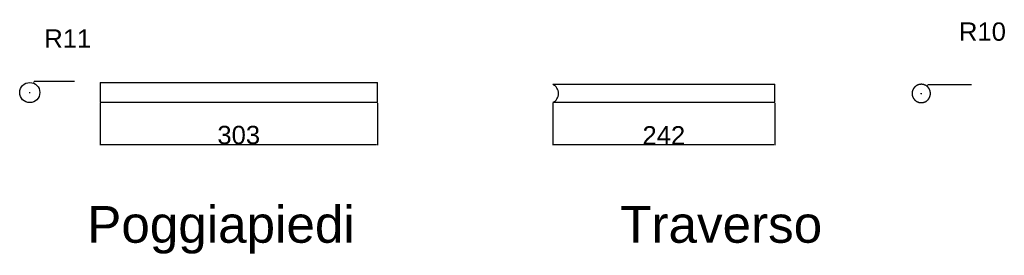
# Model space of a CAD drawing. Header units: millimetres. Extents: x -4960 to 8782, y 840 to 3104.
# Tile 3 of 5: x 2539 to 3614, y 972 to 1228. Entities that reach past the tile are written whole.
import ezdxf

# ---------------------------------------------------------------- set-up
doc = ezdxf.new("R2010")
doc.units = ezdxf.units.MM
doc.header["$MEASUREMENT"] = 0
for name, color, linetype in [('DEFAULT', 7, 'Continuous'), ('LINEE VISIBILI 2D', 7, 'Continuous'), ('LIVELLO 01', 1, 'Continuous')]:
    doc.layers.add(name, color=color, linetype=linetype)
doc.styles.add('ARIAL', font='arial.ttf')
doc.dimstyles.new('DEFAULT', dxfattribs={"dimtxt": 20, "dimasz": 1, "dimexe": 0.5, "dimexo": 0.5, "dimgap": 0.09, "dimtad": 1, "dimtoh": 1, "dimdec": 0, "dimzin": 0, "dimdsep": 46, "dimtxsty": 'ARIAL', "dimcen": 0.5, "dimazin": 0, "dimtfac": 1, "dimtdec": 4, "dimtofl": 0, "dimtmove": 0, "dimatfit": 3, "dimfxl": 1, "dimtolj": 1, "dimtzin": 0, "dimarcsym": 0})

# ---------------------------------------------------------------- blocks, each defined once
blk = doc.blocks.new('*D36')
at = {"layer": 'Defpoints', "color": 0}
for p in [(3120.9, 1137.9), (3363.4, 1137.9), (3363.4, 1092.2)]:
    blk.add_point(p, dxfattribs=at)
at = {"layer": 'LIVELLO 01', "color": 0, "lineweight": -2}
for p, q in [((3120.9, 1137.4), (3120.9, 1091.7)), ((3363.4, 1137.4), (3363.4, 1091.7)), ((3121.9, 1092.2), (3362.4, 1092.2))]:
    blk.add_line(p, q, dxfattribs=at)
at = {"layer": 'LIVELLO 01', "color": 0}
for points in [[(3121.9, 1092.4), (3121.9, 1092.1), (3120.9, 1092.2)], [(3362.4, 1092.1), (3362.4, 1092.4), (3363.4, 1092.2)]]:
    blk.add_solid(points, dxfattribs=at)
at = {"layer": 'LIVELLO 01', "color": 0, "insert": (3242.2, 1102.3), "char_height": 20, "attachment_point": 5, "rotation": 359.9992, "style": 'ARIAL'}
blk.add_mtext('\\A1;242', dxfattribs=at)
blk = doc.blocks.new('*D38')
at = {"layer": 'Defpoints', "color": 0}
for p in [(2626.8, 1137.9), (2929.7, 1137.9), (2929.7, 1092.2)]:
    blk.add_point(p, dxfattribs=at)
at = {"layer": 'LIVELLO 01', "color": 0, "lineweight": -2}
for p, q in [((2626.8, 1137.4), (2626.8, 1091.7)), ((2929.7, 1137.4), (2929.7, 1091.7)), ((2627.8, 1092.2), (2928.7, 1092.2))]:
    blk.add_line(p, q, dxfattribs=at)
at = {"layer": 'LIVELLO 01', "color": 0}
for points in [[(2627.8, 1092.4), (2627.8, 1092.1), (2626.8, 1092.2)], [(2928.7, 1092.1), (2928.7, 1092.4), (2929.7, 1092.2)]]:
    blk.add_solid(points, dxfattribs=at)
at = {"layer": 'LIVELLO 01', "color": 0, "insert": (2778.2, 1102.5), "char_height": 20, "attachment_point": 5, "style": 'ARIAL'}
blk.add_mtext('\\A1;303', dxfattribs=at)
blk = doc.blocks.new('*D39')
at = {"layer": 'Defpoints', "color": 0}
for p in [(2554.2, 1159.1), (2550.1, 1148.9)]:
    blk.add_point(p, dxfattribs=at)
at = {"layer": 'LIVELLO 01', "color": 0, "lineweight": -2}
for p, q in [((2554.5, 1160.1), (2554.9, 1161)), ((2598.9, 1161), (2554.9, 1161)), ((2549.6, 1148.9), (2550.6, 1148.9)), ((2550.1, 1148.4), (2550.1, 1149.4))]:
    blk.add_line(p, q, dxfattribs=at)
at = {"layer": 'LIVELLO 01', "color": 0}
blk.add_solid([(2554.4, 1160.1), (2554.7, 1160), (2554.2, 1159.1)], dxfattribs=at)
at = {"layer": 'LIVELLO 01', "color": 0, "insert": (2591.6, 1207.8), "char_height": 20, "attachment_point": 5, "style": 'ARIAL'}
blk.add_mtext('\\A1;R11', dxfattribs=at)
blk = doc.blocks.new('*D40')
at = {"layer": 'Defpoints', "color": 0}
for p in [(3529.3, 1155.9), (3523.2, 1147.9)]:
    blk.add_point(p, dxfattribs=at)
at = {"layer": 'LIVELLO 01', "color": 0, "lineweight": -2}
for p, q in [((3529.9, 1156.7), (3530.5, 1157.5)), ((3578.2, 1157.5), (3530.5, 1157.5)), ((3522.7, 1147.9), (3523.7, 1147.9)), ((3523.2, 1147.4), (3523.2, 1148.4))]:
    blk.add_line(p, q, dxfattribs=at)
at = {"layer": 'LIVELLO 01', "color": 0}
blk.add_solid([(3529.7, 1156.8), (3530, 1156.6), (3529.3, 1155.9)], dxfattribs=at)
at = {"layer": 'LIVELLO 01', "color": 0, "insert": (3590, 1215.2), "char_height": 20, "attachment_point": 5, "style": 'ARIAL'}
blk.add_mtext('\\A1;R10', dxfattribs=at)

msp = doc.modelspace()

# ---------------------------------------------------------------- linework, layer by layer
at = {"layer": 'DEFAULT'}
msp.add_circle((2550.1, 1148.9), 11, dxfattribs=at)
msp.add_arc((3116.3, 1147.9), 11, 294.6739, 65.3174, dxfattribs=at)
at = {"layer": 'LINEE VISIBILI 2D'}
for points in [[(2626.8, 1159.9), (2626.8, 1154.4), (2626.8, 1148.9)], [(2626.8, 1159.9), (2778.2, 1159.9), (2929.7, 1159.9)], [(2929.7, 1148.9), (2929.7, 1154.4), (2929.7, 1159.9)], [(3120.9, 1157.9), (3242.2, 1157.9), (3363.4, 1157.9)], [(3363.4, 1147.9), (3363.4, 1152.9), (3363.4, 1157.9)], [(2626.8, 1148.9), (2626.8, 1143.4), (2626.8, 1137.9)], [(2929.7, 1137.9), (2929.7, 1143.4), (2929.7, 1148.9)], [(2929.7, 1137.9), (2778.2, 1137.9), (2626.8, 1137.9)], [(3363.4, 1137.9), (3242.2, 1137.9), (3120.9, 1137.9)]]:
    msp.add_open_spline(points, degree=2, dxfattribs=at)
for points, weights, knots in [([(3533.2, 1147.9), (3533.2, 1143.8), (3530.3, 1140.8), (3527.4, 1137.9), (3523.2, 1137.9), (3519.1, 1137.9), (3516.2, 1140.8), (3513.2, 1143.8), (3513.2, 1147.9), (3513.2, 1152), (3516.2, 1155), (3519.1, 1157.9), (3523.2, 1157.9), (3527.4, 1157.9), (3530.3, 1155), (3533.2, 1152), (3533.2, 1147.9)], [1, 0.923879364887, 1, 0.923879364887, 1, 0.923879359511, 1, 0.923879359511, 1, 0.923879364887, 1, 0.923879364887, 1, 0.923879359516, 1, 0.923879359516, 1], [0, 0, 0, 7.853984, 7.853984, 15.707967, 15.707967, 23.561951, 23.561951, 31.415934, 31.415934, 39.269918, 39.269918, 47.123901, 47.123901, 54.977885, 54.977885, 62.831868, 62.831868, 62.831868]), ([(3363.4, 1137.9), (3363.4, 1137.9), (3363.4, 1137.9), (3363.4, 1137.9), (3363.4, 1147.9)], [0.982266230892, 0.990847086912, 1, 0.707106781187, 1], [46.633016, 46.633016, 46.633016, 47.12389, 47.12389, 62.831853, 62.831853, 62.831853])]:
    msp.add_rational_spline(points, weights, degree=2, knots=knots, dxfattribs=at)

# ---------------------------------------------------------------- texts
at = {"layer": 'DEFAULT', "char_height": 40, "attachment_point": 1, "line_spacing_factor": 0.963855}
for s, insert, width in [('\\fArial;Poggiapiedi\\P', (2612.8, 1025.2), 321.687), ('\\fArial;Traverso\\P', (3194.6, 1025.2), 255.422)]:
    msp.add_mtext(s, dxfattribs=dict(at, insert=insert, width=width))

# ---------------------------------------------------------------- dimensions: what is measured, and where the dimension line sits
at = {"layer": 'LIVELLO 01'}
for center, mpoint, picture, middle in [((3523.2, 1147.9), (3529.3, 1155.9), '*D40', (3590, 1215.2)), ((2550.1, 1148.9), (2554.2, 1159.1), '*D39', (2591.6, 1207.8))]:
    dim = msp.add_radius_dim(center=center, mpoint=mpoint, dimstyle='DEFAULT', dxfattribs=at)
    dim.commit()
    dim.dimension.update_dxf_attribs({"geometry": picture, "text_midpoint": middle})
for p1, p2, distance, picture, middle in [((2626.8, 1137.9), (2929.7, 1137.9), -45.7, '*D38', (2778.2, 1102.5)), ((3120.9374, 1137.9045), (3363.3913, 1137.9012), -45.6709, '*D36', (3242.1638, 1102.3219))]:
    dim = msp.add_aligned_dim(p1=p1, p2=p2, distance=distance, dimstyle='DEFAULT', dxfattribs=at)
    dim.commit()
    dim.dimension.update_dxf_attribs({"geometry": picture, "text_midpoint": middle})

doc.saveas('drawing.dxf')
